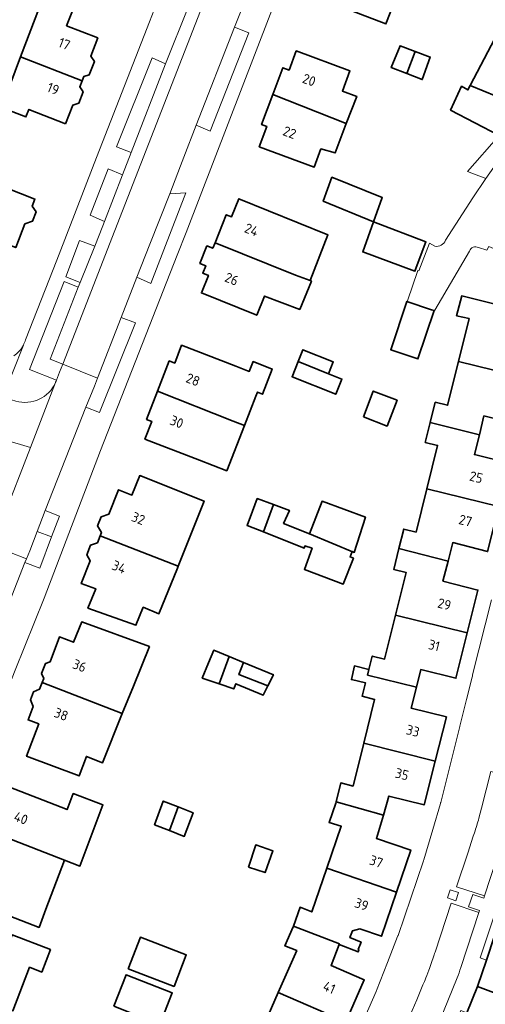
# Model space of a CAD drawing. Extents: x 152761 to 155748, y 459947 to 462743.
# Tile 151 of 256: x 154283 to 154347, y 462098 to 462234. Entities that reach past the tile are written whole.
import ezdxf
from ezdxf.enums import TextEntityAlignment as Align

# ---------------------------------------------------------------- set-up
doc = ezdxf.new("R2010")
doc.units = 0
doc.header["$LTSCALE"] = 0.75
for name, color, linetype, lineweight in [('B-RO-GR-BEPLANTING_CULTUUR_HEESTERS-GV', 251, 'CONTINUOUS', 18), ('B-RO-GR-GROENVOORZIENING-GV', 251, 'CONTINUOUS', 18), ('B-RO-OG-BEBOUWING-GV', 6, 'CONTINUOUS', 35), ('B-RO-OG-BEBOUWING-T18', 1, 'CONTINUOUS', 18), ('B-RO-OG-TERREIN_CULTUURSCHEIDING-GV', 251, 'CONTINUOUS', 18), ('B-RO-VH-VERHARDING_ASFALT-GV', 251, 'CONTINUOUS', 18), ('B-RO-VH-VERHARDING_BETONSTRAATSTEEN-GV', 251, 'CONTINUOUS', 18), ('B-RO-VH-VERHARDING_STRAATBAKSTEEN-GV', 251, 'CONTINUOUS', 18), ('B-RO-VH-VERHARDING_TEGEL-GV', 251, 'CONTINUOUS', 18)]:
    doc.layers.add(name, color=color, linetype=linetype, lineweight=lineweight)
doc.styles.add('NLCS-ISO-M200-T18', font='NLCS-ISO.ttf', dxfattribs={"height": 0.36})

msp = doc.modelspace()

# ---------------------------------------------------------------- linework, layer by layer
at = {"layer": 'B-RO-GR-BEPLANTING_CULTUUR_HEESTERS-GV', "flags": 128}
msp.add_lwpolyline([(154350.505, 462218.49), (154350.034, 462217.531), (154349.286, 462217.923), (154344.95, 462212.979), (154347.48, 462211.984), (154348.55, 462213.55), (154351.25, 462216.7)], dxfattribs=at)
at = {"layer": 'B-RO-GR-GROENVOORZIENING-GV', "flags": 128}
msp.add_lwpolyline([(154342.17, 462112.919), (154343.306, 462112.531), (154343.694, 462113.666), (154342.559, 462114.055)], close=True, dxfattribs=at)
at = {"layer": 'B-RO-OG-BEBOUWING-GV', "flags": 128}
for points in [[(154325.985, 462243.655), (154324.468, 462239.716), (154325.12, 462239.462), (154324.159, 462236.962), (154333.696, 462233.291), (154336.179, 462239.643)], [(154283.351, 462228.73), (154291.819, 462225.432), (154292.063, 462226.052), (154292.807, 462226.289), (154293.518, 462228.099), (154293.009, 462228.846), (154293.992, 462231.351), (154289.682, 462233.043), (154290.673, 462235.567), (154286.559, 462237.182)], [(154345.29, 462224.795), (154352.448, 462221.875), (154356.432, 462229.536), (154349.659, 462233.099)], [(154337.727, 462229.505), (154335.649, 462230.282), (154334.434, 462227.278), (154336.561, 462226.452)], [(154328.235, 462219.552), (154329.678, 462223.29), (154327.7, 462224.032), (154328.737, 462226.82), (154321.344, 462229.571), (154320.357, 462226.919), (154319.466, 462227.251), (154318.087, 462223.543)], [(154336.561, 462226.452), (154338.688, 462225.626), (154339.804, 462228.729), (154337.727, 462229.505)], [(154289.543, 462219.541), (154290.55, 462222.106), (154291.354, 462222.362), (154291.973, 462223.938), (154291.503, 462224.626), (154291.819, 462225.432), (154283.351, 462228.73), (154281.119, 462222.848), (154281.491, 462222.702), (154281.08, 462221.655), (154284.087, 462220.474), (154284.498, 462221.522)], [(154349.286, 462217.923), (154350.034, 462217.531), (154350.505, 462218.49), (154351.548, 462220.612), (154351.738, 462220.504), (154352, 462221.011), (154352.149, 462221.298), (154352.448, 462221.875), (154345.29, 462224.795), (154344.982, 462224.208), (154344.117, 462224.695), (154342.603, 462221.425)], [(154318.087, 462223.543), (154316.556, 462219.427), (154317.277, 462219.159), (154316.241, 462216.375), (154323.803, 462213.559), (154324.734, 462216.061), (154326.682, 462215.53), (154328.235, 462219.552)], [(154274.793, 462205.705), (154274.693, 462205.45), (154282.67, 462202.482), (154283.955, 462205.747), (154284.984, 462206.101), (154285.501, 462207.416), (154284.937, 462208.173), (154285.325, 462209.16), (154277.383, 462212.285)], [(154331.978, 462206.038), (154333.178, 462209.378), (154326.257, 462212.166), (154325.058, 462208.874)], [(154310.138, 462203.155), (154321.227, 462198.705), (154323.237, 462197.947), (154325.709, 462204.248), (154313.42, 462209.212), (154312.413, 462206.72), (154311.696, 462207.01)], [(154331.978, 462206.038), (154330.502, 462201.895), (154337.685, 462199.222), (154337.737, 462199.363), (154339.193, 462203.275)], [(154321.227, 462198.705), (154310.138, 462203.155), (154309.83, 462202.392), (154309.029, 462202.716), (154308.053, 462200.299), (154308.854, 462199.976), (154308.446, 462198.966), (154309.235, 462198.647), (154308.265, 462196.247), (154315.886, 462193.169), (154316.952, 462195.808), (154321.826, 462193.964), (154323.417, 462197.879), (154323.237, 462197.947)], [(154339.986, 462193.916), (154336.571, 462195.057), (154334.35, 462188.41), (154338.1, 462187.157), (154340.321, 462193.804)], [(154343.674, 462186.79), (154353.626, 462184.351), (154355.097, 462190.222), (154354.885, 462190.278), (154350.32, 462191.48), (154350.94, 462194.13), (154344.14, 462195.83), (154343.435, 462193.098), (154345.142, 462192.704)], [(154302.216, 462182.712), (154312.626, 462178.584), (154314.185, 462177.978), (154315.749, 462182.001), (154315.972, 462182.574), (154316.685, 462182.295), (154318.033, 462185.751), (154315.378, 462186.787), (154314.857, 462185.434), (154313.017, 462186.143), (154305.526, 462189.03), (154304.582, 462186.584), (154303.822, 462186.878)], [(154321.587, 462186.782), (154325.772, 462185.114), (154326.424, 462186.749), (154322.239, 462188.417)], [(154321.587, 462186.782), (154320.755, 462184.692), (154326.784, 462182.289), (154327.617, 462184.379), (154325.772, 462185.114)], [(154339.792, 462178.41), (154346.564, 462176.711), (154347.2, 462179.3), (154352.06, 462178.1), (154353.626, 462184.351), (154343.674, 462186.79), (154342.181, 462180.773), (154340.483, 462181.193)], [(154314.185, 462177.978), (154312.626, 462178.584), (154302.216, 462182.712), (154300.716, 462178.819), (154301.431, 462178.544), (154300.488, 462176.101), (154307.984, 462173.211), (154311.765, 462171.753)], [(154330.591, 462179.168), (154333.857, 462177.91), (154335.222, 462181.457), (154331.956, 462182.714)], [(154346.564, 462176.711), (154339.792, 462178.41), (154339.107, 462175.652), (154340.806, 462175.23), (154339.322, 462169.251), (154349.248, 462166.811), (154350.73, 462172.78), (154345.89, 462173.97)], [(154294.315, 462162.778), (154305.073, 462158.597), (154308.631, 462167.582), (154299.762, 462171.095), (154298.697, 462168.408), (154296.838, 462169.144), (154295.495, 462165.755), (154294.452, 462165.422), (154293.954, 462164.165), (154294.492, 462163.225)], [(154335.478, 462161.025), (154342.25, 462159.299), (154342.9, 462161.85), (154347.71, 462160.62), (154349.248, 462166.811), (154339.322, 462169.251), (154337.844, 462163.294), (154336.146, 462163.715)], [(154318.213, 462167.098), (154315.967, 462167.92), (154315.307, 462166.187), (154314.561, 462164.231), (154316.804, 462163.34)], [(154329.317, 462160.512), (154323.156, 462163.081), (154319.588, 462164.487), (154320.399, 462166.298), (154318.213, 462167.098), (154316.804, 462163.34), (154322.426, 462161.108), (154322.534, 462161.405), (154323.507, 462161.081), (154322.452, 462158.162), (154327.803, 462156.134), (154329.209, 462159.729), (154328.75, 462159.891), (154329.02, 462160.621)], [(154323.156, 462163.081), (154329.317, 462160.512), (154330.859, 462165.377), (154324.886, 462167.54)], [(154305.073, 462158.597), (154294.315, 462162.778), (154293.941, 462161.834), (154292.995, 462161.518), (154292.457, 462160.158), (154292.952, 462159.338), (154291.716, 462156.218), (154293.703, 462155.509), (154292.63, 462152.842), (154299.24, 462150.477), (154300.246, 462152.954), (154302.419, 462152.058), (154304.968, 462158.331)], [(154335.008, 462151.86), (154344.884, 462149.407), (154346.36, 462155.32), (154341.55, 462156.55), (154342.25, 462159.299), (154335.478, 462161.025), (154334.768, 462158.164), (154336.468, 462157.743)], [(154331.347, 462144.368), (154331.16, 462143.614), (154337.893, 462141.942), (154338.49, 462144.37), (154343.33, 462143.18), (154344.884, 462149.407), (154335.008, 462151.86), (154333.508, 462145.813), (154331.81, 462146.235)], [(154286.317, 462142.576), (154297.358, 462138.3), (154298.889, 462142.081), (154301.096, 462147.531), (154291.773, 462150.936), (154290.657, 462148.137), (154288.692, 462148.877), (154287.401, 462145.451), (154286.772, 462145.214), (154286.252, 462143.835), (154286.535, 462143.153)], [(154312.098, 462146.163), (154309.977, 462147.036), (154309.251, 462145.298), (154308.382, 462143.198), (154310.712, 462142.392)], [(154312.098, 462146.163), (154310.712, 462142.392), (154312.719, 462141.697), (154313.003, 462142.414), (154316.787, 462140.845), (154317.436, 462142.144), (154313.438, 462143.685), (154314.043, 462145.363)], [(154317.436, 462142.144), (154318.192, 462143.656), (154314.043, 462145.363), (154313.438, 462143.685)], [(154337.893, 462141.942), (154331.16, 462143.614), (154331.347, 462144.368), (154329.343, 462144.876), (154328.939, 462142.997), (154330.89, 462142.528), (154330.432, 462140.684), (154332.131, 462140.262), (154330.637, 462134.242), (154340.482, 462131.755), (154342.02, 462137.85), (154337.18, 462139.04)], [(154297.358, 462138.3), (154286.317, 462142.576), (154285.976, 462141.672), (154285.142, 462141.306), (154284.726, 462140.202), (154285.084, 462139.304), (154284.381, 462137.44), (154285.86, 462136.882), (154284.176, 462132.425), (154291.425, 462129.729), (154292.43, 462132.41), (154294.616, 462131.525)], [(154326.834, 462126.174), (154333.334, 462124.313), (154334.112, 462126.943), (154338.96, 462125.72), (154340.482, 462131.755), (154330.637, 462134.242), (154329.171, 462128.332), (154327.473, 462128.754)], [(154278.5, 462122.341), (154289.418, 462118.117), (154291.521, 462117.303), (154294.687, 462125.761), (154290.613, 462127.286), (154289.763, 462125.095), (154280.901, 462128.533), (154279.581, 462125.129), (154279.019, 462124.849), (154278.479, 462123.457), (154278.704, 462122.866)], [(154303.857, 462122.202), (154305.07, 462125.455), (154303.018, 462126.256), (154301.805, 462123.003)], [(154333.334, 462124.313), (154326.834, 462126.174), (154326.783, 462125.97), (154325.859, 462123.288), (154327.535, 462122.782), (154325.549, 462117.016), (154335.144, 462113.718), (154337.12, 462119.5), (154332.389, 462121.117)], [(154305.07, 462125.455), (154303.857, 462122.202), (154305.91, 462121.4), (154307.123, 462124.653)], [(154289.418, 462118.117), (154278.5, 462122.341), (154278.062, 462121.213), (154277.468, 462121.015), (154276.923, 462119.611), (154277.151, 462118.864), (154275.889, 462115.61), (154279.381, 462114.255), (154278.432, 462111.759), (154285.9, 462108.862), (154286.849, 462111.358)], [(154314.736, 462117.172), (154317.046, 462116.402), (154318.128, 462119.428), (154315.75, 462120.213)], [(154335.144, 462113.718), (154325.549, 462117.016), (154323.479, 462111.005), (154321.851, 462111.647), (154320.956, 462109.048), (154327.293, 462106.599), (154327.254, 462106.5), (154329.851, 462105.481), (154329.968, 462105.779), (154329.875, 462105.815), (154330.277, 462106.839), (154328.722, 462107.449), (154329.084, 462108.371), (154330.089, 462108.669), (154333.07, 462107.65)], [(154347.54, 462104.37), (154346.33, 462100.709), (154351.815, 462098.679), (154353.754, 462104.582), (154359.159, 462102.811), (154360.691, 462107.408), (154349.75, 462111.06)], [(154327.254, 462106.5), (154327.293, 462106.599), (154320.956, 462109.048), (154320.918, 462108.939), (154319.763, 462106.314), (154321.393, 462105.674), (154318.842, 462099.876), (154328.188, 462095.86), (154330.71, 462101.63), (154326.129, 462103.633)], [(154270.498, 462101.942), (154282.288, 462097.386), (154284.58, 462103.367), (154286.27, 462102.719), (154287.459, 462105.819), (154282.193, 462107.838), (154281.165, 462105.158), (154273.672, 462108.031), (154272.754, 462105.637), (154272.021, 462105.918)], [(154298.182, 462103.16), (154304.498, 462100.725), (154306.174, 462105.072), (154299.858, 462107.507)], [(154296.175, 462097.996), (154302.537, 462095.506), (154304.238, 462099.854), (154297.876, 462102.344)], [(154352.65, 462086.075), (154354.634, 462090.79), (154349.451, 462092.933), (154351.815, 462098.679), (154346.33, 462100.709), (154344.838, 462097.095), (154342.124, 462090.519)], [(154313.66, 462092.443), (154319.798, 462089.445), (154321.119, 462092.173), (154325.7, 462090.17), (154328.188, 462095.86), (154318.842, 462099.876), (154316.385, 462094.292), (154314.812, 462095.061)]]:
    msp.add_lwpolyline(points, close=True, dxfattribs=at)
at = {"layer": 'B-RO-OG-TERREIN_CULTUURSCHEIDING-GV', "flags": 128}
for points in [[(154307.559, 462219.343), (154309.494, 462218.531), (154314.784, 462232.039), (154312.837, 462232.843)], [(154303.339, 462227.774), (154301.463, 462228.605), (154296.563, 462216.377), (154298.601, 462215.596)], [(154297.383, 462212.499), (154295.394, 462213.306), (154292.957, 462206.96), (154294.896, 462206.079)], [(154301.147, 462202.936), (154299.366, 462198.419), (154301.294, 462197.559), (154303.084, 462202.171), (154306.131, 462210.023), (154303.893, 462209.903)], [(154293.563, 462202.673), (154291.476, 462203.461), (154289.593, 462198.468), (154291.561, 462197.661)], [(154291.3, 462197.032), (154289.365, 462197.811), (154284.584, 462185.704), (154288.3, 462184.237), (154288.72, 462185.308), (154289.159, 462186.433), (154287.417, 462187.123)], [(154297.189, 462192.864), (154293.93, 462184.518), (154293.525, 462183.399), (154292.332, 462180.52), (154294.243, 462179.767), (154299.181, 462192.141)], [(154284.176, 462159.621), (154283.939, 462159.128), (154285.994, 462158.32), (154287.63, 462162.631), (154285.648, 462163.395), (154284.616, 462160.721)]]:
    msp.add_lwpolyline(points, close=True, dxfattribs=at)
at = {"layer": 'B-RO-VH-VERHARDING_ASFALT-GV', "flags": 128}
for points in [[(154327.789, 462303.165), (154324.877, 462295.656), (154324.519, 462294.732), (154316.044, 462272.443), (154312.377, 462262.641), (154308.66, 462252.889), (154307.529, 462250.133), (154301.119, 462233.566), (154293.492, 462214.046), (154290.774, 462207.017), (154288.345, 462200.733), (154284.021, 462189.77)], [(154238.566, 462032.101), (154254.956, 462073.368), (154258.94, 462083.528), (154262.726, 462093.488), (154266.163, 462102.367), (154270.593, 462113.808), (154274.675, 462124.07), (154282.594, 462144.292), (154286.579, 462154.203), (154294.347, 462174.523), (154304.931, 462201.447), (154306.152, 462204.554), (154323.536, 462249.649), (154326.585, 462257.225), (154327.426, 462259.465)], [(154314.091, 462236.034), (154312.837, 462232.843), (154314.784, 462232.039), (154309.494, 462218.531), (154307.559, 462219.343), (154305.842, 462214.916), (154305.4, 462213.734), (154303.893, 462209.903), (154306.131, 462210.023), (154303.084, 462202.171), (154301.294, 462197.559), (154299.366, 462198.419), (154297.189, 462192.864), (154299.181, 462192.141), (154294.243, 462179.767), (154292.332, 462180.52), (154286.754, 462166.258), (154288.715, 462165.49), (154287.63, 462162.631), (154285.994, 462158.32), (154283.939, 462159.128), (154281.106, 462151.813)], [(154288.3, 462184.237), (154284.584, 462185.704), (154289.365, 462197.811), (154291.3, 462197.032), (154291.561, 462197.661), (154289.593, 462198.468), (154291.476, 462203.461), (154293.563, 462202.673), (154294.665, 462205.487), (154294.896, 462206.079), (154292.957, 462206.96), (154295.394, 462213.306), (154297.383, 462212.499), (154298.601, 462215.596), (154296.563, 462216.377), (154301.463, 462228.605), (154303.339, 462227.774), (154306.467, 462235.695)], [(154241.794, 462196.466), (154251.033, 462193.592), (154250.418, 462191.087), (154251.257, 462190.863), (154252.027, 462193.31), (154259.399, 462190.921), (154258.511, 462188.63), (154265.92, 462186.394), (154266.673, 462188.918), (154279.695, 462184.984), (154278.896, 462182.501), (154280.914, 462181.892), (154283.731, 462189.033)], [(154283.731, 462189.033), (154280.914, 462181.892), (154282.715, 462181.35)], [(154286.754, 462166.258), (154292.332, 462180.52), (154293.525, 462183.399), (154293.93, 462184.518), (154289.159, 462186.433), (154288.72, 462185.308), (154288.3, 462184.237)], [(154288.178, 462183.928), (154288.161, 462183.885), (154284.696, 462174.936), (154280.9, 462165.151), (154280.891, 462165.127)], [(154281.171, 462176.003), (154284.696, 462174.936), (154288.161, 462183.885)], [(154288.161, 462183.885), (154288.178, 462183.928)], [(154284.696, 462174.936), (154281.171, 462176.003)], [(154280.9, 462165.151), (154284.696, 462174.936)], [(154280.816, 462164.931), (154280.199, 462163.522), (154279.848, 462162.544), (154279.432, 462161.462), (154284.176, 462159.621), (154284.616, 462160.721), (154285.648, 462163.395), (154286.754, 462166.258)]]:
    msp.add_lwpolyline(points, dxfattribs=at)
for points in [[(154307.559, 462219.343), (154312.837, 462232.843), (154314.091, 462236.034), (154314.919, 462238.096), (154316.259, 462241.556), (154321.571, 462255.116), (154316.688, 462257.023), (154315.616, 462254.319), (154296.327, 462204.829), (154289.159, 462186.433), (154293.93, 462184.518), (154297.189, 462192.864), (154299.366, 462198.419), (154301.147, 462202.936), (154303.893, 462209.903), (154305.4, 462213.734), (154305.842, 462214.916)], [(154315.616, 462254.319), (154313.988, 462254.966), (154313.904, 462254.773), (154311.172, 462247.789), (154306.467, 462235.695), (154303.339, 462227.774), (154298.601, 462215.596), (154297.383, 462212.499), (154294.896, 462206.079), (154294.665, 462205.487), (154293.563, 462202.673), (154291.561, 462197.661), (154291.3, 462197.032), (154287.417, 462187.123), (154289.159, 462186.433), (154296.327, 462204.829)], [(154279.432, 462161.462), (154279.22, 462160.907), (154258.02, 462106.826), (154262.731, 462104.794), (154265.225, 462111.191), (154268.104, 462118.606), (154273.36, 462132.143), (154275.91, 462138.617), (154281.106, 462151.813), (154283.939, 462159.128), (154284.176, 462159.621)]]:
    msp.add_lwpolyline(points, close=True, dxfattribs=at)
at = {"layer": 'B-RO-VH-VERHARDING_ASFALT-GV'}
for points in [[(154284.021, 462189.77, -0.0515823), (154283.731, 462189.033)], [(154283.731, 462189.033, -0.1301056), (154282.398, 462187.561)], [(154288.3, 462184.237, -0.0257147), (154288.178, 462183.928)], [(154288.178, 462183.928, 0.0257147), (154288.3, 462184.237)], [(154288.161, 462183.885, -0.3755116), (154282.715, 462181.35)], [(154282.715, 462181.35, 0.3755116), (154288.161, 462183.885)]]:
    msp.add_lwpolyline(points, format="xyb", dxfattribs=at)
at = {"layer": 'B-RO-VH-VERHARDING_BETONSTRAATSTEEN-GV', "flags": 128}
for points in [[(154287.63, 462162.631), (154288.715, 462165.49), (154286.754, 462166.258), (154285.648, 462163.395)], [(154342.17, 462112.919), (154342.559, 462114.055), (154343.694, 462113.666), (154343.306, 462112.531)]]:
    msp.add_lwpolyline(points, close=True, dxfattribs=at)
for points in [[(154348.229, 462153.955), (154345.642, 462143.642)], [(154345.56, 462143.313), (154345.555, 462143.301), (154344.794, 462140.229), (154343.895, 462136.594), (154343.889, 462136.569), (154343.874, 462136.507), (154341.236, 462126.054), (154341.225, 462126.01), (154341.203, 462125.942), (154340.149, 462122.363), (154338.912, 462118.163), (154338.885, 462118.056), (154338.88, 462118.039), (154335.36, 462107.757), (154335.347, 462107.72), (154335.301, 462107.613), (154333.909, 462104.043), (154332.385, 462100.156)], [(154337.327, 462097.403), (154337.958, 462098.9), (154338.798, 462100.945), (154338.869, 462101.118), (154338.989, 462101.403), (154339.087, 462101.638), (154339.194, 462101.9), (154339.332, 462102.251), (154339.603, 462102.954), (154339.7, 462103.22), (154339.798, 462103.487), (154339.896, 462103.754), (154339.989, 462104.02), (154340.083, 462104.287), (154340.176, 462104.554), (154340.265, 462104.82), (154340.354, 462105.091), (154340.407, 462105.256), (154340.472, 462105.454), (154342.678, 462112.198), (154346.507, 462110.899), (154346.6, 462111.18), (154345.09, 462111.71), (154345.65, 462113.41), (154347.18, 462112.91), (154347.274, 462113.194), (154343.429, 462114.46), (154344.98, 462119.069), (154345.732, 462121.407), (154345.816, 462121.651), (154345.896, 462121.896), (154345.976, 462122.145), (154346.056, 462122.389), (154346.136, 462122.638), (154346.212, 462122.887), (154346.287, 462123.136), (154346.358, 462123.385), (154346.429, 462123.634), (154346.5, 462123.883), (154346.865, 462125.298), (154348.149, 462130.331)], [(154332.385, 462100.156), (154332.36, 462100.086), (154332.339, 462100.038), (154327.991, 462090.13)]]:
    msp.add_lwpolyline(points, dxfattribs=at)
at = {"layer": 'B-RO-VH-VERHARDING_BETONSTRAATSTEEN-GV'}
msp.add_lwpolyline([(154345.642, 462143.642, -0.0851216), (154345.56, 462143.313)], format="xyb", dxfattribs=at)
at = {"layer": 'B-RO-VH-VERHARDING_STRAATBAKSTEEN-GV', "flags": 128}
for points in [[(154371.112, 462232.211), (154373.658, 462235.14), (154373.523, 462235.26), (154370.107, 462238.306), (154369.982, 462238.417), (154366.523, 462234.335), (154362.238, 462229.384), (154356.69, 462222.975), (154351.25, 462216.7), (154348.55, 462213.55), (154347.48, 462211.984), (154345.66, 462209.32), (154341.889, 462203.508)], [(154346.46, 462202.49), (154347.61, 462202.11), (154347.85, 462202.63), (154348.501, 462202.367), (154348.558, 462202.514), (154350.216, 462206.807), (154350.27, 462206.941)], [(154340.426, 462202.682), (154339.69, 462203.1), (154338.245, 462199.262), (154338.1, 462199.32), (154336.673, 462195.171), (154336.571, 462195.057)], [(154336.571, 462195.057), (154339.986, 462193.916), (154340.431, 462193.858), (154345.191, 462201.99)], [(154350.562, 462123.447), (154352.015, 462129.344), (154348.149, 462130.331), (154346.865, 462125.298), (154346.5, 462123.883), (154346.429, 462123.634), (154346.358, 462123.385), (154346.287, 462123.136), (154346.212, 462122.887), (154346.136, 462122.638), (154346.056, 462122.389), (154345.976, 462122.145), (154345.896, 462121.896), (154345.816, 462121.651), (154345.732, 462121.407), (154344.98, 462119.069), (154343.429, 462114.46), (154347.274, 462113.194), (154349.771, 462120.772)], [(154346.507, 462110.899), (154342.678, 462112.198), (154340.472, 462105.454), (154340.407, 462105.256), (154340.354, 462105.091), (154340.265, 462104.82), (154340.176, 462104.554), (154340.083, 462104.287), (154339.989, 462104.02), (154339.896, 462103.754), (154339.798, 462103.487), (154339.7, 462103.22), (154339.603, 462102.954), (154339.332, 462102.251), (154339.194, 462101.9), (154339.087, 462101.638), (154338.989, 462101.403), (154338.869, 462101.118), (154338.798, 462100.945), (154337.958, 462098.9), (154337.327, 462097.403), (154336.087, 462094.407), (154339.824, 462092.879), (154343.511, 462101.905)], [(154343.999, 462103.346), (154346.507, 462110.899)]]:
    msp.add_lwpolyline(points, dxfattribs=at)
at = {"layer": 'B-RO-VH-VERHARDING_STRAATBAKSTEEN-GV'}
for points in [[(154341.889, 462203.508, -0.3771151), (154340.426, 462202.682)], [(154345.191, 462201.99, -0.4413875), (154346.46, 462202.49)], [(154343.511, 462101.905, 0.0376242), (154343.999, 462103.346)]]:
    msp.add_lwpolyline(points, format="xyb", dxfattribs=at)
at = {"layer": 'B-RO-VH-VERHARDING_STRAATBAKSTEEN-GV', "flags": 128}
msp.add_lwpolyline([(154347.54, 462104.37), (154349.75, 462111.06), (154351.961, 462117.751), (154351.13, 462118.09), (154346.69, 462104.67)], close=True, dxfattribs=at)
at = {"layer": 'B-RO-VH-VERHARDING_TEGEL-GV', "flags": 128}
for points in [[(154337.98, 462080.479), (154339.454, 462084.052), (154338.6, 462084.39), (154344, 462097.44), (154344.838, 462097.095), (154346.33, 462100.709), (154347.54, 462104.37), (154346.69, 462104.67), (154351.13, 462118.09), (154351.961, 462117.751), (154353.189, 462121.468), (154354.318, 462125.973), (154353.45, 462126.21), (154355.18, 462133.14), (154355.238, 462134.3), (154355.43, 462135.05), (154353.98, 462135.41), (154352.951, 462135.683)], [(154349.771, 462120.772), (154347.274, 462113.194), (154347.18, 462112.91), (154345.65, 462113.41), (154345.09, 462111.71), (154346.6, 462111.18), (154346.507, 462110.899), (154343.999, 462103.346)], [(154343.511, 462101.905), (154339.824, 462092.879), (154339.71, 462092.6), (154338.22, 462093.19), (154337.56, 462091.545), (154339.03, 462090.94), (154338.903, 462090.629), (154335.971, 462083.474)]]:
    msp.add_lwpolyline(points, dxfattribs=at)
at = {"layer": 'B-RO-VH-VERHARDING_TEGEL-GV'}
msp.add_lwpolyline([(154343.999, 462103.346, -0.0376242), (154343.511, 462101.905)], format="xyb", dxfattribs=at)

# ---------------------------------------------------------------- texts
at = {"layer": 'B-RO-OG-BEBOUWING-T18', "style": 'NLCS-ISO-M200-T18'}
for s, rotation, p in [('17', 338.6, (154289.378, 462230.544)), ('20', 339.6, (154323.106, 462225.563)), ('19', 338.5, (154287.841, 462224.36)), ('22', 339.6, (154320.418, 462218.336)), ('24', 338, (154315.17, 462204.93)), ('26', 338, (154312.432, 462198.154)), ('28', 338.9, (154307.111, 462184.29)), ('30', 338.9, (154304.872, 462178.481)), ('25', 346.1, (154346.133, 462170.866)), ('32', 338.4, (154299.572, 462165.187)), ('27', 346.1, (154344.646, 462164.879)), ('34', 338.4, (154296.92, 462158.494)), ('29', 346, (154341.751, 462153.374)), ('31', 346, (154340.335, 462147.698)), ('36', 339.3, (154291.471, 462144.909)), ('38', 339.3, (154288.945, 462138.207)), ('33', 345.8, (154337.41, 462135.93)), ('35', 345.8, (154335.904, 462129.961)), ('40', 338.8, (154283.401, 462123.916)), ('37', 341.1, (154332.357, 462117.933)), ('39', 341.1, (154330.343, 462112.04)), ('41', 336.4, (154325.886, 462100.58))]:
    msp.add_text(s, height=1.35, rotation=rotation, dxfattribs=at).set_placement(p, align=Align.MIDDLE)

doc.saveas('drawing.dxf')
